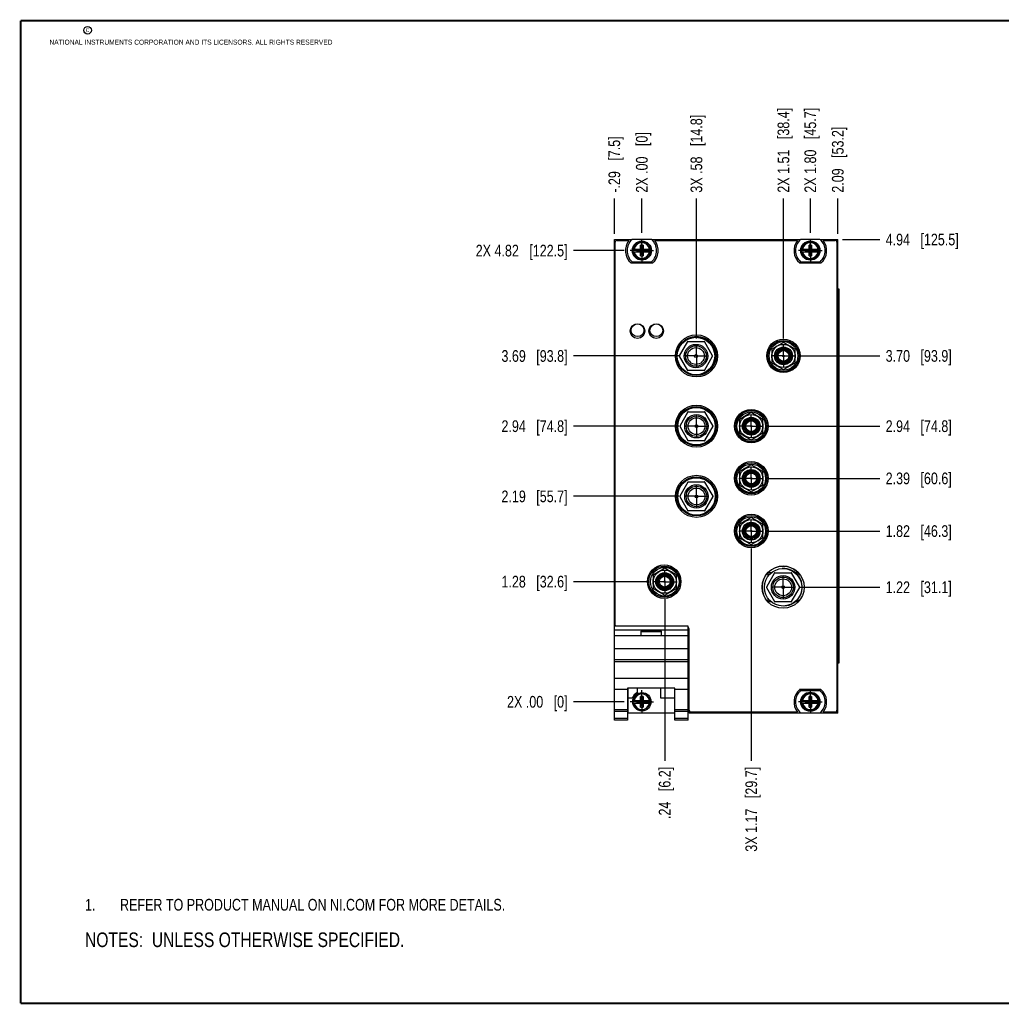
# Model space of a CAD drawing. Header units: inches. Extents: x 0.2 to 16.8, y 0.2 to 10.8.
# Tile 1 of 10: x 0.2 to 10.7, y 0.2 to 10.8. Entities that reach past the tile are written whole.
import ezdxf

# ---------------------------------------------------------------- set-up
doc = ezdxf.new("R2010")
doc.units = ezdxf.units.IN
doc.header["$LTSCALE"] = 0.935
doc.header["$MEASUREMENT"] = 0
doc.linetypes.add('CENTER', pattern=[0.6, 0.375, -0.075, 0.075, -0.075])
doc.layers.get('0').update_dxf_attribs({"linetype": 'CONTINUOUS'})
for name, color, linetype in [('02___PRT_ALL_AXES', 7, 'CONTINUOUS'), ('DETAIL', 7, 'CONTINUOUS'), ('DIMENSIONS', 7, 'CONTINUOUS')]:
    doc.layers.add(name, color=color, linetype=linetype)
doc.styles.get("Standard").update_dxf_attribs({"font": 'txt', "width": 0.8})
doc.dimstyles.new('DIMSTYLE_1', dxfattribs={"dimtxt": 0.125, "dimasz": 0.18, "dimexe": 0.125, "dimexo": 0.0625, "dimgap": 0.09, "dimtad": 0, "dimtih": 1, "dimtoh": 1, "dimzin": 4, "dimdsep": 46, "dimtxsty": 'STANDARD', "dimblk": '_FILLED', "dimblk1": '_FILLED', "dimblk2": '_FILLED', "dimcen": 0.09, "dimadec": 0, "dimazin": 0, "dimtp": 0.01, "dimtm": 0.01, "dimtfac": 1, "dimtofl": 0, "dimtmove": 0, "dimatfit": 3, "dimldrblk": '_FILLED', "dimfxl": 1, "dimtolj": 1, "dimtzin": 4, "dimarcsym": 0})

# ---------------------------------------------------------------- blocks, each defined once
blk = doc.blocks.new('SYMBOL_16_BL0', base_point=(3.675, 1.312))
at = {"color": 2, "linetype": 'CONTINUOUS', "width": 0.8}
for s, p in [('1.', (0.938, 1.25)), ('REFER TO PRODUCT MANUAL ON NI.COM FOR MORE DETAILS.', (1.312, 1.25))]:
    blk.add_text(s, height=0.125, dxfattribs=at).set_placement(p)
blk = doc.blocks.new('*D0')
at = {"layer": 'DIMENSIONS', "color": 2, "linetype": 'CONTINUOUS'}
blk.add_line((6.944, 4.764), (6.156, 4.764), dxfattribs=at)
at = {"layer": 'DIMENSIONS', "color": 2, "linetype": 'CONTINUOUS', "insert": (6.094, 4.827), "char_height": 0.125, "width": 1.125, "attachment_point": 3, "line_spacing_factor": 0.9}
blk.add_mtext('1.28{\\Ftxt.shx;\\W1.000000;\\H0.125000; }[32.6]', dxfattribs=at)
blk = doc.blocks.new('_FILLED')
at = {"color": 0, "linetype": 'BYBLOCK'}
blk.add_solid([(0, 0), (-1, 0.174), (-1, -0.174)], dxfattribs=at)
blk = doc.blocks.new('*D1')
at = {"layer": 'DIMENSIONS', "color": 2, "linetype": 'CONTINUOUS'}
blk.add_line((6.7, 3.481), (6.156, 3.481), dxfattribs=at)
at = {"layer": 'DIMENSIONS', "color": 2, "linetype": 'CONTINUOUS', "insert": (6.094, 3.543), "char_height": 0.125, "width": 1.025, "attachment_point": 3, "line_spacing_factor": 0.9}
blk.add_mtext('2X .00{\\Ftxt.shx;\\W1.000000;\\H0.125000; }[0]', dxfattribs=at)
blk = doc.blocks.new('*D2')
at = {"layer": 'DIMENSIONS', "color": 2, "linetype": 'CONTINUOUS'}
blk.add_line((7.283, 5.676), (6.156, 5.676), dxfattribs=at)
at = {"layer": 'DIMENSIONS', "color": 2, "linetype": 'CONTINUOUS', "insert": (6.094, 5.738), "char_height": 0.125, "width": 1.125, "attachment_point": 3, "line_spacing_factor": 0.9}
blk.add_mtext('2.19{\\Ftxt.shx;\\W1.000000;\\H0.125000; }[55.7]', dxfattribs=at)
blk = doc.blocks.new('*D3')
at = {"layer": 'DIMENSIONS', "color": 2, "linetype": 'CONTINUOUS'}
blk.add_line((7.283, 6.426), (6.156, 6.426), dxfattribs=at)
at = {"layer": 'DIMENSIONS', "color": 2, "linetype": 'CONTINUOUS', "insert": (6.094, 6.488), "char_height": 0.125, "width": 1.125, "attachment_point": 3, "line_spacing_factor": 0.9}
blk.add_mtext('2.94{\\Ftxt.shx;\\W1.000000;\\H0.125000; }[74.8]', dxfattribs=at)
blk = doc.blocks.new('*D4')
at = {"layer": 'DIMENSIONS', "color": 2, "linetype": 'CONTINUOUS'}
blk.add_line((7.283, 7.176), (6.156, 7.176), dxfattribs=at)
at = {"layer": 'DIMENSIONS', "color": 2, "linetype": 'CONTINUOUS', "insert": (6.094, 7.238), "char_height": 0.125, "width": 1.125, "attachment_point": 3, "line_spacing_factor": 0.9}
blk.add_mtext('3.69{\\Ftxt.shx;\\W1.000000;\\H0.125000; }[93.8]', dxfattribs=at)
blk = doc.blocks.new('*D5')
at = {"layer": 'DIMENSIONS', "color": 2, "linetype": 'CONTINUOUS'}
blk.add_line((6.7, 8.302), (6.156, 8.302), dxfattribs=at)
at = {"layer": 'DIMENSIONS', "color": 2, "linetype": 'CONTINUOUS', "insert": (6.094, 8.364), "char_height": 0.125, "width": 1.525, "attachment_point": 3, "line_spacing_factor": 0.9}
blk.add_mtext('2X 4.82{\\Ftxt.shx;\\W1.000000;\\H0.125000; }[122.5]', dxfattribs=at)
blk = doc.blocks.new('*D6')
at = {"layer": 'DIMENSIONS', "color": 2, "linetype": 'CONTINUOUS'}
blk.add_line((8.584, 4.705), (9.431, 4.705), dxfattribs=at)
at = {"layer": 'DIMENSIONS', "color": 2, "linetype": 'CONTINUOUS', "insert": (9.493, 4.767), "char_height": 0.125, "width": 1.125, "attachment_point": 1, "line_spacing_factor": 0.9}
blk.add_mtext('1.22{\\Ftxt.shx;\\W1.000000;\\H0.125000; }[31.1]', dxfattribs=at)
blk = doc.blocks.new('*D7')
at = {"layer": 'DIMENSIONS', "color": 2, "linetype": 'CONTINUOUS'}
blk.add_line((8.244, 5.304), (9.431, 5.304), dxfattribs=at)
at = {"layer": 'DIMENSIONS', "color": 2, "linetype": 'CONTINUOUS', "insert": (9.493, 5.367), "char_height": 0.125, "width": 1.125, "attachment_point": 1, "line_spacing_factor": 0.9}
blk.add_mtext('1.82{\\Ftxt.shx;\\W1.000000;\\H0.125000; }[46.3]', dxfattribs=at)
blk = doc.blocks.new('*D8')
at = {"layer": 'DIMENSIONS', "color": 2, "linetype": 'CONTINUOUS'}
blk.add_line((8.244, 5.867), (9.431, 5.867), dxfattribs=at)
at = {"layer": 'DIMENSIONS', "color": 2, "linetype": 'CONTINUOUS', "insert": (9.493, 5.93), "char_height": 0.125, "width": 1.125, "attachment_point": 1, "line_spacing_factor": 0.9}
blk.add_mtext('2.39{\\Ftxt.shx;\\W1.000000;\\H0.125000; }[60.6]', dxfattribs=at)
blk = doc.blocks.new('*D9')
at = {"layer": 'DIMENSIONS', "color": 2, "linetype": 'CONTINUOUS'}
blk.add_line((8.244, 6.425), (9.431, 6.425), dxfattribs=at)
at = {"layer": 'DIMENSIONS', "color": 2, "linetype": 'CONTINUOUS', "insert": (9.493, 6.488), "char_height": 0.125, "width": 1.125, "attachment_point": 1, "line_spacing_factor": 0.9}
blk.add_mtext('2.94{\\Ftxt.shx;\\W1.000000;\\H0.125000; }[74.8]', dxfattribs=at)
blk = doc.blocks.new('*D10')
at = {"layer": 'DIMENSIONS', "color": 2, "linetype": 'CONTINUOUS'}
blk.add_line((8.588, 7.176), (9.431, 7.176), dxfattribs=at)
at = {"layer": 'DIMENSIONS', "color": 2, "linetype": 'CONTINUOUS', "insert": (9.493, 7.239), "char_height": 0.125, "width": 1.125, "attachment_point": 1, "line_spacing_factor": 0.9}
blk.add_mtext('3.70{\\Ftxt.shx;\\W1.000000;\\H0.125000; }[93.9]', dxfattribs=at)
blk = doc.blocks.new('*D11')
at = {"layer": 'DIMENSIONS', "color": 2, "linetype": 'CONTINUOUS'}
blk.add_line((9.032, 8.42), (9.431, 8.42), dxfattribs=at)
at = {"layer": 'DIMENSIONS', "color": 2, "linetype": 'CONTINUOUS', "insert": (9.493, 8.482), "char_height": 0.125, "width": 1.225, "attachment_point": 1, "line_spacing_factor": 0.9}
blk.add_mtext('4.94{\\Ftxt.shx;\\W1.000000;\\H0.125000; }[125.5]', dxfattribs=at)
blk = doc.blocks.new('*D16')
at = {"layer": 'DIMENSIONS', "color": 2, "linetype": 'CONTINUOUS'}
blk.add_line((8.688, 8.49), (8.688, 8.858), dxfattribs=at)
at = {"layer": 'DIMENSIONS', "color": 2, "linetype": 'CONTINUOUS', "insert": (8.625, 8.92), "char_height": 0.125, "width": 1.425, "attachment_point": 1, "rotation": 90, "line_spacing_factor": 0.9}
blk.add_mtext('2X 1.80{\\Ftxt.shx;\\W1.000000;\\H0.125000; }[45.7]', dxfattribs=at)
blk = doc.blocks.new('*D17')
at = {"layer": 'DIMENSIONS', "color": 2, "linetype": 'CONTINUOUS'}
blk.add_line((6.888, 8.49), (6.888, 8.858), dxfattribs=at)
at = {"layer": 'DIMENSIONS', "color": 2, "linetype": 'CONTINUOUS', "insert": (6.825, 8.92), "char_height": 0.125, "width": 1.025, "attachment_point": 1, "rotation": 90, "line_spacing_factor": 0.9}
blk.add_mtext('2X .00{\\Ftxt.shx;\\W1.000000;\\H0.125000; }[0]', dxfattribs=at)
blk = doc.blocks.new('*D18')
at = {"layer": 'DIMENSIONS', "color": 2, "linetype": 'CONTINUOUS'}
blk.add_line((8.401, 7.364), (8.401, 8.858), dxfattribs=at)
at = {"layer": 'DIMENSIONS', "color": 2, "linetype": 'CONTINUOUS', "insert": (8.338, 8.92), "char_height": 0.125, "width": 1.425, "attachment_point": 1, "rotation": 90, "line_spacing_factor": 0.9}
blk.add_mtext('2X 1.51{\\Ftxt.shx;\\W1.000000;\\H0.125000; }[38.4]', dxfattribs=at)
blk = doc.blocks.new('*D19')
at = {"layer": 'DIMENSIONS', "color": 2, "linetype": 'CONTINUOUS'}
blk.add_line((7.471, 7.363), (7.471, 8.858), dxfattribs=at)
at = {"layer": 'DIMENSIONS', "color": 2, "linetype": 'CONTINUOUS', "insert": (7.408, 8.92), "char_height": 0.125, "width": 1.325, "attachment_point": 1, "rotation": 90, "line_spacing_factor": 0.9}
blk.add_mtext('3X .58{\\Ftxt.shx;\\W1.000000;\\H0.125000; }[14.8]', dxfattribs=at)
blk = doc.blocks.new('*D20')
at = {"layer": 'DIMENSIONS', "color": 2, "linetype": 'CONTINUOUS'}
blk.add_line((6.594, 8.482), (6.594, 8.858), dxfattribs=at)
at = {"layer": 'DIMENSIONS', "color": 2, "linetype": 'CONTINUOUS', "insert": (6.531, 8.92), "char_height": 0.125, "width": 1.025, "attachment_point": 1, "rotation": 90, "line_spacing_factor": 0.9}
blk.add_mtext('-.29{\\Ftxt.shx;\\W1.000000;\\H0.125000; }[7.5]', dxfattribs=at)
blk = doc.blocks.new('*D21')
at = {"layer": 'DIMENSIONS', "color": 2, "linetype": 'CONTINUOUS'}
blk.add_line((8.982, 8.482), (8.982, 8.858), dxfattribs=at)
at = {"layer": 'DIMENSIONS', "color": 2, "linetype": 'CONTINUOUS', "insert": (8.919, 8.92), "char_height": 0.125, "width": 1.125, "attachment_point": 1, "rotation": 90, "line_spacing_factor": 0.9}
blk.add_mtext('2.09{\\Ftxt.shx;\\W1.000000;\\H0.125000; }[53.2]', dxfattribs=at)
blk = doc.blocks.new('*D22')
at = {"layer": 'DIMENSIONS', "color": 2, "linetype": 'CONTINUOUS'}
blk.add_line((7.132, 4.577), (7.132, 2.849), dxfattribs=at)
at = {"layer": 'DIMENSIONS', "color": 2, "linetype": 'CONTINUOUS', "insert": (7.069, 2.786), "char_height": 0.125, "width": 0.925, "attachment_point": 3, "rotation": 90, "line_spacing_factor": 0.9}
blk.add_mtext('.24{\\Ftxt.shx;\\W1.000000;\\H0.125000; }[6.2]', dxfattribs=at)
blk = doc.blocks.new('*D23')
at = {"layer": 'DIMENSIONS', "color": 2, "linetype": 'CONTINUOUS'}
blk.add_line((8.057, 5.117), (8.057, 2.849), dxfattribs=at)
at = {"layer": 'DIMENSIONS', "color": 2, "linetype": 'CONTINUOUS', "insert": (7.994, 2.786), "char_height": 0.125, "width": 1.425, "attachment_point": 3, "rotation": 90, "line_spacing_factor": 0.9}
blk.add_mtext('3X 1.17{\\Ftxt.shx;\\W1.000000;\\H0.125000; }[29.7]', dxfattribs=at)
blk = doc.blocks.new('SYMBOL_4_BL1', base_point=(3.1215, 0.9375))
at = {"layer": 'DETAIL', "color": 2, "linetype": 'CONTINUOUS', "width": 0.8}
blk.add_text('NOTES:  UNLESS OTHERWISE SPECIFIED.', height=0.156, dxfattribs=at).set_placement((0.9375, 0.8595))

msp = doc.modelspace()

# ---------------------------------------------------------------- linework, layer by layer
at = {"color": 7, "linetype": 'CONTINUOUS'}
for p, q in [((6.594, 3.286), (6.594, 8.42)), ((6.594, 8.42), (6.783, 8.42)), ((6.991, 8.42), (6.784, 8.42)), ((6.992, 8.42), (8.583, 8.42)), ((8.791, 8.42), (8.584, 8.42)), ((8.792, 8.42), (8.982, 8.42)), ((8.982, 3.361), (8.982, 8.42)), ((6.604, 4.298), (6.604, 8.39)), ((6.624, 8.41), (6.75, 8.41)), ((6.793, 8.316), (6.876, 8.316)), ((6.839, 8.29), (6.839, 8.314)), ((6.839, 8.314), (6.936, 8.29)), ((6.839, 8.314), (6.876, 8.314)), ((6.839, 8.29), (6.936, 8.314)), ((6.874, 8.245), (6.901, 8.359)), ((6.874, 8.316), (6.874, 8.359)), ((6.901, 8.245), (6.874, 8.359)), ((6.901, 8.359), (6.874, 8.359)), ((6.876, 8.314), (6.876, 8.316)), ((6.876, 8.29), (6.899, 8.314)), ((6.899, 8.29), (6.876, 8.314)), ((6.899, 8.314), (6.899, 8.316)), ((6.899, 8.316), (6.982, 8.316)), ((6.899, 8.314), (6.936, 8.314)), ((6.901, 8.359), (6.901, 8.316)), ((6.936, 8.29), (6.936, 8.314)), ((7.025, 8.41), (8.55, 8.41)), ((8.593, 8.316), (8.676, 8.316)), ((8.639, 8.29), (8.639, 8.314)), ((8.639, 8.29), (8.736, 8.314)), ((8.639, 8.314), (8.676, 8.314)), ((8.639, 8.314), (8.736, 8.29)), ((8.674, 8.245), (8.701, 8.359)), ((8.674, 8.316), (8.674, 8.359)), ((8.701, 8.245), (8.674, 8.359)), ((8.701, 8.359), (8.674, 8.359)), ((8.676, 8.314), (8.676, 8.316)), ((8.676, 8.29), (8.699, 8.314)), ((8.699, 8.29), (8.676, 8.314)), ((8.699, 8.314), (8.699, 8.316)), ((8.699, 8.316), (8.782, 8.316)), ((8.699, 8.314), (8.736, 8.314)), ((8.701, 8.359), (8.701, 8.316)), ((8.736, 8.29), (8.736, 8.314)), ((8.825, 8.41), (8.951, 8.41)), ((8.971, 8.39), (8.971, 3.391)), ((6.793, 8.288), (6.876, 8.288)), ((6.876, 8.29), (6.839, 8.29)), ((6.874, 8.245), (6.874, 8.288)), ((6.874, 8.245), (6.901, 8.245)), ((6.876, 8.29), (6.876, 8.288)), ((6.899, 8.29), (6.899, 8.288)), ((6.936, 8.29), (6.899, 8.29)), ((6.899, 8.288), (6.982, 8.288)), ((6.901, 8.288), (6.901, 8.245)), ((8.593, 8.288), (8.676, 8.288)), ((8.676, 8.29), (8.639, 8.29)), ((8.674, 8.245), (8.674, 8.288)), ((8.674, 8.245), (8.701, 8.245)), ((8.676, 8.29), (8.676, 8.288)), ((8.699, 8.29), (8.699, 8.288)), ((8.736, 8.29), (8.699, 8.29)), ((8.699, 8.288), (8.782, 8.288)), ((8.701, 8.288), (8.701, 8.245)), ((6.774, 8.169), (7.001, 8.169)), ((6.784, 8.183), (6.991, 8.183)), ((8.574, 8.169), (8.801, 8.169)), ((8.584, 8.183), (8.791, 8.183)), ((8.982, 7.892), (8.993, 7.892)), ((8.993, 3.892), (8.993, 7.892)), ((7.375, 7.329), (7.288, 7.177)), ((7.308, 7.299), (7.308, 7.309)), ((7.332, 7.333), (7.343, 7.333)), ((7.378, 7.33), (7.553, 7.33)), ((7.644, 7.177), (7.556, 7.329)), ((7.594, 7.333), (7.61, 7.333)), ((7.623, 7.32), (7.623, 7.305)), ((8.401, 7.321), (8.276, 7.249)), ((8.276, 7.265), (8.276, 7.285)), ((8.292, 7.301), (8.313, 7.301)), ((8.33, 7.283), (8.332, 7.281)), ((8.526, 7.249), (8.401, 7.321)), ((8.47, 7.281), (8.471, 7.283)), ((8.489, 7.301), (8.509, 7.301)), ((8.526, 7.285), (8.526, 7.265)), ((7.288, 7.174), (7.375, 7.022)), ((7.556, 7.022), (7.644, 7.174)), ((8.276, 7.249), (8.276, 7.104)), ((8.526, 7.104), (8.526, 7.249)), ((7.308, 7.043), (7.308, 7.052)), ((8.276, 7.104), (8.401, 7.032)), ((8.276, 7.067), (8.276, 7.088)), ((8.313, 7.051), (8.291, 7.051)), ((8.332, 7.072), (8.33, 7.07)), ((8.401, 7.032), (8.526, 7.104)), ((8.471, 7.07), (8.47, 7.072)), ((8.511, 7.051), (8.489, 7.051)), ((8.526, 7.088), (8.526, 7.067)), ((7.343, 7.018), (7.332, 7.018)), ((7.553, 7.02), (7.378, 7.02)), ((7.609, 7.018), (7.594, 7.018)), ((7.623, 7.046), (7.623, 7.031)), ((7.38, 6.579), (7.293, 6.427)), ((7.313, 6.549), (7.313, 6.565)), ((7.332, 6.583), (7.348, 6.583)), ((7.383, 6.58), (7.558, 6.58)), ((7.649, 6.427), (7.561, 6.579)), ((7.599, 6.583), (7.61, 6.583)), ((7.628, 6.565), (7.628, 6.555)), ((8.057, 6.57), (7.932, 6.498)), ((7.932, 6.514), (7.932, 6.535)), ((7.947, 6.55), (7.969, 6.55)), ((7.986, 6.532), (7.988, 6.53)), ((8.182, 6.498), (8.057, 6.57)), ((8.126, 6.53), (8.127, 6.532)), ((8.145, 6.55), (8.166, 6.55)), ((8.182, 6.535), (8.182, 6.514)), ((7.293, 6.424), (7.38, 6.272)), ((7.561, 6.272), (7.649, 6.424)), ((7.932, 6.498), (7.932, 6.353)), ((8.182, 6.353), (8.182, 6.498)), ((7.932, 6.353), (8.057, 6.281)), ((7.932, 6.317), (7.932, 6.337)), ((7.988, 6.321), (7.986, 6.319)), ((8.057, 6.281), (8.182, 6.353)), ((8.127, 6.319), (8.126, 6.321)), ((8.182, 6.337), (8.182, 6.317)), ((7.313, 6.287), (7.313, 6.302)), ((7.348, 6.268), (7.332, 6.268)), ((7.558, 6.27), (7.383, 6.27)), ((7.609, 6.268), (7.599, 6.268)), ((7.628, 6.296), (7.628, 6.287)), ((7.969, 6.3), (7.948, 6.3)), ((8.166, 6.3), (8.145, 6.3)), ((8.057, 6.012), (7.932, 5.94)), ((8.182, 5.94), (8.057, 6.012)), ((7.932, 5.956), (7.932, 5.978)), ((7.932, 5.94), (7.932, 5.795)), ((7.946, 5.992), (7.969, 5.992)), ((7.986, 5.974), (7.988, 5.972)), ((8.126, 5.972), (8.127, 5.974)), ((8.145, 5.992), (8.167, 5.992)), ((8.182, 5.978), (8.182, 5.956)), ((8.182, 5.795), (8.182, 5.94)), ((7.38, 5.829), (7.293, 5.677)), ((7.313, 5.799), (7.313, 5.815)), ((7.332, 5.833), (7.348, 5.833)), ((7.383, 5.83), (7.558, 5.83)), ((7.649, 5.677), (7.561, 5.829)), ((7.599, 5.833), (7.61, 5.833)), ((7.628, 5.815), (7.628, 5.805)), ((7.932, 5.795), (8.057, 5.723)), ((8.057, 5.723), (8.182, 5.795)), ((7.932, 5.76), (7.932, 5.779)), ((7.969, 5.742), (7.949, 5.742)), ((7.988, 5.763), (7.986, 5.761)), ((8.127, 5.761), (8.126, 5.763)), ((8.164, 5.742), (8.145, 5.742)), ((8.182, 5.779), (8.182, 5.76)), ((7.293, 5.674), (7.38, 5.522)), ((7.561, 5.522), (7.649, 5.674)), ((7.313, 5.537), (7.313, 5.552)), ((7.348, 5.518), (7.332, 5.518)), ((7.558, 5.52), (7.383, 5.52)), ((7.609, 5.518), (7.599, 5.518)), ((7.628, 5.546), (7.628, 5.537)), ((8.057, 5.449), (7.932, 5.377)), ((7.932, 5.393), (7.932, 5.415)), ((7.932, 5.377), (7.932, 5.232)), ((7.946, 5.429), (7.969, 5.429)), ((7.986, 5.411), (7.988, 5.409)), ((8.182, 5.377), (8.057, 5.449)), ((8.126, 5.409), (8.127, 5.411)), ((8.145, 5.429), (8.167, 5.429)), ((8.182, 5.415), (8.182, 5.393)), ((8.182, 5.232), (8.182, 5.377)), ((7.932, 5.232), (8.057, 5.16)), ((7.932, 5.197), (7.932, 5.216)), ((7.969, 5.179), (7.949, 5.179)), ((7.988, 5.2), (7.986, 5.198)), ((8.057, 5.16), (8.182, 5.232)), ((8.127, 5.198), (8.126, 5.2)), ((8.164, 5.179), (8.145, 5.179)), ((8.182, 5.216), (8.182, 5.197)), ((7.132, 4.909), (7.007, 4.837)), ((7.007, 4.853), (7.007, 4.879)), ((7.017, 4.889), (7.044, 4.889)), ((7.061, 4.871), (7.063, 4.869)), ((7.257, 4.837), (7.132, 4.909)), ((7.201, 4.869), (7.202, 4.871)), ((7.22, 4.889), (7.236, 4.889)), ((7.257, 4.868), (7.257, 4.853)), ((8.306, 4.858), (8.219, 4.706)), ((8.239, 4.862), (8.274, 4.862)), ((8.239, 4.828), (8.239, 4.862)), ((8.309, 4.859), (8.484, 4.859)), ((8.575, 4.706), (8.487, 4.858)), ((8.525, 4.862), (8.554, 4.862)), ((8.554, 4.862), (8.554, 4.834)), ((7.007, 4.837), (7.007, 4.692)), ((7.257, 4.692), (7.257, 4.837)), ((7.007, 4.692), (7.132, 4.62)), ((7.007, 4.65), (7.007, 4.676)), ((7.044, 4.639), (7.018, 4.639)), ((7.063, 4.66), (7.061, 4.658)), ((7.132, 4.62), (7.257, 4.692)), ((7.202, 4.658), (7.201, 4.66)), ((7.236, 4.639), (7.22, 4.639)), ((7.257, 4.676), (7.257, 4.662)), ((8.219, 4.703), (8.306, 4.551)), ((8.487, 4.551), (8.575, 4.703)), ((8.239, 4.547), (8.239, 4.581)), ((8.274, 4.547), (8.239, 4.547)), ((8.484, 4.549), (8.309, 4.549)), ((8.554, 4.547), (8.525, 4.547)), ((8.554, 4.575), (8.554, 4.547)), ((7.382, 4.288), (6.594, 4.288)), ((7.382, 4.245), (6.594, 4.245)), ((7.098, 4.235), (6.878, 4.235)), ((6.878, 4.235), (6.878, 4.188)), ((7.098, 4.228), (6.878, 4.228)), ((7.098, 4.188), (7.098, 4.235)), ((7.382, 3.286), (7.382, 4.288)), ((7.394, 3.361), (7.394, 4.258)), ((6.594, 4.188), (7.382, 4.188)), ((7.382, 4.048), (6.594, 4.048)), ((7.382, 3.928), (6.594, 3.928)), ((7.382, 3.908), (6.594, 3.908)), ((8.993, 3.892), (8.982, 3.892)), ((6.594, 3.733), (7.382, 3.733)), ((6.736, 3.613), (6.594, 3.613)), ((7.24, 3.628), (6.736, 3.628)), ((6.736, 3.628), (6.736, 3.286)), ((6.742, 3.359), (6.742, 3.628)), ((6.839, 3.628), (6.839, 3.578)), ((7.089, 3.519), (7.089, 3.628)), ((7.24, 3.286), (7.24, 3.628)), ((7.382, 3.613), (7.24, 3.613)), ((8.801, 3.612), (8.574, 3.612)), ((8.791, 3.599), (8.584, 3.599)), ((6.786, 3.519), (6.742, 3.519)), ((6.793, 3.495), (6.876, 3.495)), ((6.839, 3.493), (6.936, 3.469)), ((6.839, 3.493), (6.876, 3.493)), ((6.839, 3.469), (6.936, 3.493)), ((6.839, 3.469), (6.839, 3.493)), ((6.901, 3.538), (6.874, 3.538)), ((6.901, 3.424), (6.874, 3.538)), ((6.874, 3.495), (6.874, 3.538)), ((6.874, 3.424), (6.901, 3.538)), ((6.876, 3.493), (6.876, 3.495)), ((6.876, 3.493), (6.899, 3.469)), ((6.876, 3.469), (6.899, 3.493)), ((6.899, 3.495), (6.982, 3.495)), ((6.899, 3.493), (6.899, 3.495)), ((6.899, 3.493), (6.936, 3.493)), ((6.901, 3.538), (6.901, 3.495)), ((6.936, 3.469), (6.936, 3.493)), ((7.24, 3.519), (7.089, 3.519)), ((8.593, 3.495), (8.676, 3.495)), ((8.639, 3.469), (8.736, 3.493)), ((8.639, 3.493), (8.676, 3.493)), ((8.639, 3.493), (8.736, 3.469)), ((8.639, 3.469), (8.639, 3.493)), ((8.701, 3.538), (8.674, 3.538)), ((8.701, 3.424), (8.674, 3.538)), ((8.674, 3.495), (8.674, 3.538)), ((8.674, 3.424), (8.701, 3.538)), ((8.676, 3.493), (8.676, 3.495)), ((8.676, 3.493), (8.699, 3.469)), ((8.676, 3.469), (8.699, 3.493)), ((8.699, 3.495), (8.782, 3.495)), ((8.699, 3.493), (8.699, 3.495)), ((8.699, 3.493), (8.736, 3.493)), ((8.701, 3.538), (8.701, 3.495)), ((8.736, 3.469), (8.736, 3.493)), ((6.736, 3.396), (6.594, 3.396)), ((6.736, 3.377), (6.594, 3.377)), ((6.793, 3.467), (6.876, 3.467)), ((6.876, 3.469), (6.839, 3.469)), ((6.874, 3.424), (6.874, 3.467)), ((6.874, 3.424), (6.901, 3.424)), ((6.876, 3.469), (6.876, 3.467)), ((6.936, 3.469), (6.899, 3.469)), ((6.899, 3.469), (6.899, 3.467)), ((6.899, 3.467), (6.982, 3.467)), ((6.901, 3.467), (6.901, 3.424)), ((7.382, 3.396), (7.24, 3.396)), ((7.382, 3.377), (7.24, 3.377)), ((8.55, 3.371), (7.414, 3.371)), ((8.593, 3.467), (8.676, 3.467)), ((8.676, 3.469), (8.639, 3.469)), ((8.674, 3.424), (8.674, 3.467)), ((8.674, 3.424), (8.701, 3.424)), ((8.676, 3.469), (8.676, 3.467)), ((8.736, 3.469), (8.699, 3.469)), ((8.699, 3.469), (8.699, 3.467)), ((8.699, 3.467), (8.782, 3.467)), ((8.701, 3.467), (8.701, 3.424)), ((8.951, 3.371), (8.825, 3.371)), ((6.736, 3.304), (6.594, 3.304)), ((6.736, 3.286), (6.594, 3.286)), ((7.24, 3.359), (6.742, 3.359)), ((7.382, 3.304), (7.24, 3.304)), ((7.382, 3.286), (7.24, 3.286)), ((8.982, 3.361), (7.394, 3.361)), ((8.584, 3.362), (8.791, 3.362))]:
    msp.add_line(p, q, dxfattribs=at)
at = {"color": 9, "linetype": 'CONTINUOUS'}
for p, q in [((8.97, 8.42), (8.97, 8.398)), ((8.985, 3.892), (8.985, 7.892)), ((8.993, 7.892), (8.993, 3.892)), ((8.97, 3.383), (8.97, 3.361))]:
    msp.add_line(p, q, dxfattribs=at)
at = {"color": 7, "linetype": 'CONTINUOUS', "const_width": 0.02}
for points in [[(0.25, 10.759), (0.25, 0.259)], [(16.75, 10.759), (0.25, 10.759)], [(0.25, 0.259), (16.75, 0.259)]]:
    msp.add_lwpolyline(points, dxfattribs=at)
at = {"color": 2, "linetype": 'CONTINUOUS'}
msp.add_circle((0.966, 10.656), 0.0403, dxfattribs=at)
at = {"color": 7, "linetype": 'CONTINUOUS'}
for centre, radius in [((6.888, 8.302), 0.102), ((6.888, 8.302), 0.098), ((8.688, 8.302), 0.102), ((8.688, 8.302), 0.098), ((6.841, 7.441), 0.0785), ((6.842, 7.451), 0.0685), ((7.041, 7.441), 0.0785), ((7.042, 7.451), 0.0685), ((7.471, 7.176), 0.225), ((7.471, 7.176), 0.21), ((7.466, 7.175), 0.2), ((7.466, 7.175), 0.125), ((7.466, 7.175), 0.11), ((7.466, 7.175), 0.09), ((8.401, 7.177), 0.179), ((8.401, 7.176), 0.166), ((8.401, 7.176), 0.153), ((8.401, 7.176), 0.124), ((8.401, 7.176), 0.095), ((8.401, 7.176), 0.093), ((7.466, 7.175), 0.015), ((8.401, 7.176), 0.0818), ((8.401, 7.176), 0.0725), ((8.401, 7.176), 0.0675), ((8.401, 7.176), 0.0575), ((8.401, 7.176), 0.008), ((7.471, 6.426), 0.225), ((7.471, 6.426), 0.21), ((7.471, 6.425), 0.2), ((7.471, 6.425), 0.125), ((7.471, 6.425), 0.11), ((8.057, 6.426), 0.179), ((8.057, 6.426), 0.166), ((8.057, 6.425), 0.153), ((8.057, 6.425), 0.124), ((7.471, 6.425), 0.09), ((7.471, 6.425), 0.015), ((8.057, 6.425), 0.095), ((8.057, 6.425), 0.093), ((8.057, 6.425), 0.0818), ((8.057, 6.425), 0.0725), ((8.057, 6.425), 0.0675), ((8.057, 6.425), 0.0575), ((8.057, 6.425), 0.008), ((8.057, 5.869), 0.179), ((8.057, 5.869), 0.166), ((8.057, 5.867), 0.153), ((7.471, 5.676), 0.225), ((8.057, 5.867), 0.124), ((8.057, 5.867), 0.095), ((8.057, 5.867), 0.093), ((8.057, 5.867), 0.0818), ((8.057, 5.867), 0.0725), ((8.057, 5.867), 0.0675), ((8.057, 5.867), 0.0575), ((7.471, 5.676), 0.21), ((7.471, 5.675), 0.2), ((7.471, 5.675), 0.125), ((8.057, 5.867), 0.008), ((7.471, 5.675), 0.11), ((7.471, 5.675), 0.09), ((7.471, 5.675), 0.015), ((8.057, 5.306), 0.179), ((8.057, 5.306), 0.166), ((8.057, 5.304), 0.153), ((8.057, 5.304), 0.124), ((8.057, 5.304), 0.095), ((8.057, 5.304), 0.093), ((8.057, 5.304), 0.0818), ((8.057, 5.304), 0.0725), ((8.057, 5.304), 0.0675), ((8.057, 5.304), 0.0575), ((8.057, 5.304), 0.008), ((7.127, 4.765), 0.179), ((7.127, 4.765), 0.166), ((7.132, 4.764), 0.153), ((7.132, 4.764), 0.124), ((7.132, 4.764), 0.095), ((7.132, 4.764), 0.093), ((7.132, 4.764), 0.0818), ((8.397, 4.705), 0.225), ((8.397, 4.704), 0.2), ((7.132, 4.764), 0.0725), ((7.132, 4.764), 0.0675), ((7.132, 4.764), 0.0575), ((7.132, 4.764), 0.008), ((8.397, 4.704), 0.125), ((8.397, 4.704), 0.11), ((8.397, 4.704), 0.09), ((8.397, 4.704), 0.015), ((6.888, 3.481), 0.098), ((8.688, 3.481), 0.102), ((8.688, 3.481), 0.098)]:
    msp.add_circle(centre, radius, dxfattribs=at)
at = {"color": 9, "linetype": 'CONTINUOUS'}
for centre in [(8.401, 7.176), (8.057, 6.425), (8.057, 5.867), (8.057, 5.304), (7.132, 4.764)]:
    msp.add_circle(centre, 0.001, dxfattribs=at)
at = {"color": 7, "linetype": 'CONTINUOUS'}
for centre, radius, start, end in [((6.888, 8.302), 0.158, 131.203, 228.797), ((6.888, 8.302), 0.158, 311.203, 48.797), ((8.688, 8.302), 0.158, 131.203, 228.797), ((8.688, 8.302), 0.158, 311.203, 48.797), ((6.624, 8.39), 0.02, 90, 180), ((6.888, 8.302), 0.175, 141.8922, 229.4642), ((6.888, 8.302), 0.0956, 171.7166, 188.2834), ((6.888, 8.302), 0.0956, 351.7166, 8.2834), ((6.888, 8.302), 0.175, 310.5358, 38.1078), ((8.688, 8.302), 0.175, 141.8922, 229.4642), ((8.688, 8.302), 0.0956, 171.7166, 188.2834), ((8.688, 8.302), 0.0956, 351.7166, 8.2834), ((8.688, 8.302), 0.175, 310.5358, 38.1078), ((8.951, 8.39), 0.02, 0, 90), ((7.471, 7.176), 0.2, 272.5371, 93.9646), ((7.378, 7.327), 0.003, 90, 150), ((7.553, 7.327), 0.003, 30, 90), ((8.401, 7.176), 0.128, 123.6764, 131.3649), ((8.401, 7.176), 0.128, 48.6351, 56.3236), ((7.29, 7.175), 0.003, 150, 210), ((7.641, 7.175), 0.003, 330, 30), ((8.401, 7.176), 0.128, 168.6674, 191.3326), ((8.401, 7.176), 0.128, 348.6674, 11.3326), ((8.401, 7.176), 0.128, 228.6351, 236.3236), ((8.401, 7.176), 0.128, 303.6764, 311.3649), ((7.378, 7.023), 0.003, 210, 270), ((7.553, 7.023), 0.003, 270, 330), ((7.383, 6.577), 0.003, 90, 150), ((7.476, 6.426), 0.2, 272.5371, 93.9646), ((7.558, 6.577), 0.003, 30, 90), ((8.057, 6.425), 0.128, 123.6764, 131.3649), ((8.057, 6.425), 0.128, 48.6351, 56.3236), ((7.295, 6.425), 0.003, 150, 210), ((7.646, 6.425), 0.003, 330, 30), ((8.057, 6.425), 0.128, 168.6674, 191.3326), ((8.057, 6.425), 0.128, 348.6674, 11.3326), ((8.057, 6.425), 0.128, 228.6351, 236.3236), ((8.057, 6.425), 0.128, 303.6764, 311.3649), ((7.383, 6.273), 0.003, 210, 270), ((7.558, 6.273), 0.003, 270, 330), ((8.057, 5.867), 0.128, 168.6674, 191.3326), ((8.057, 5.867), 0.128, 123.6764, 131.3649), ((8.057, 5.867), 0.128, 48.6351, 56.3236), ((8.057, 5.867), 0.128, 348.6674, 11.3326), ((7.383, 5.827), 0.003, 90, 150), ((7.476, 5.676), 0.2, 272.5371, 93.9646), ((7.558, 5.827), 0.003, 30, 90), ((8.057, 5.867), 0.128, 228.6351, 236.3236), ((8.057, 5.867), 0.128, 303.6764, 311.3649), ((7.295, 5.675), 0.003, 150, 210), ((7.646, 5.675), 0.003, 330, 30), ((7.383, 5.523), 0.003, 210, 270), ((7.558, 5.523), 0.003, 270, 330), ((8.057, 5.304), 0.128, 123.6764, 131.3649), ((8.057, 5.304), 0.128, 48.6351, 56.3236), ((8.057, 5.304), 0.128, 168.6674, 191.3326), ((8.057, 5.304), 0.128, 348.6674, 11.3326), ((8.057, 5.304), 0.128, 228.6351, 236.3236), ((8.057, 5.304), 0.128, 303.6764, 311.3649), ((7.132, 4.764), 0.128, 123.6764, 131.3649), ((7.132, 4.764), 0.128, 48.6351, 56.3236), ((8.397, 4.705), 0.225, 34.3143, 212.9993), ((8.309, 4.856), 0.003, 90, 150), ((8.402, 4.705), 0.2, 272.5371, 93.9646), ((8.484, 4.856), 0.003, 30, 90), ((7.132, 4.764), 0.128, 168.6674, 191.3326), ((7.132, 4.764), 0.128, 348.6674, 11.3326), ((7.132, 4.764), 0.128, 228.6351, 236.3236), ((7.132, 4.764), 0.128, 303.6764, 311.3649), ((8.221, 4.704), 0.003, 150, 210), ((8.572, 4.704), 0.003, 330, 30), ((8.309, 4.552), 0.003, 210, 270), ((8.484, 4.552), 0.003, 270, 330), ((6.624, 4.298), 0.02, 180, 209.7027), ((7.374, 4.258), 0.02, 0, 66.4218), ((7.394, 3.984), 0.055, 90, 102.6077), ((6.888, 3.481), 0.109, 116.7143, 159.5968), ((8.688, 3.479), 0.175, 130.5358, 218.1078), ((8.688, 3.481), 0.158, 131.203, 228.797), ((8.688, 3.481), 0.158, 311.203, 48.797), ((8.688, 3.479), 0.175, 321.8922, 49.4642), ((6.888, 3.481), 0.0956, 171.7166, 188.2834), ((6.888, 3.481), 0.0956, 351.7166, 8.2834), ((8.688, 3.481), 0.0956, 171.7166, 188.2834), ((8.688, 3.481), 0.0956, 351.7166, 8.2834), ((7.414, 3.391), 0.02, 180, 270), ((8.951, 3.391), 0.02, 270, 360)]:
    msp.add_arc(centre, radius, start, end, dxfattribs=at)
at = {"color": 9, "linetype": 'CONTINUOUS'}
for centre, radius, start, end in [((6.888, 8.302), 0.0947, 8.3637, 171.6363), ((6.888, 8.302), 0.0832, 9.5336, 170.4664), ((8.688, 8.302), 0.0947, 8.3637, 171.6363), ((8.688, 8.302), 0.0832, 9.5336, 170.4664), ((6.888, 8.302), 0.0947, 188.3637, 351.6363), ((6.888, 8.302), 0.0832, 189.5336, 350.4664), ((8.688, 8.302), 0.0947, 188.3637, 351.6363), ((8.688, 8.302), 0.0832, 189.5336, 350.4664), ((6.888, 3.481), 0.0947, 8.3637, 171.6363), ((6.888, 3.481), 0.0832, 9.5336, 170.4664), ((8.688, 3.481), 0.0947, 8.3637, 171.6363), ((8.688, 3.481), 0.0832, 9.5336, 170.4664), ((6.888, 3.481), 0.0947, 188.3637, 351.6363), ((6.888, 3.481), 0.0832, 189.5336, 350.4664), ((8.688, 3.481), 0.0947, 188.3637, 351.6363), ((8.688, 3.481), 0.0832, 189.5336, 350.4664)]:
    msp.add_arc(centre, radius, start, end, dxfattribs=at)
at = {"layer": '02___PRT_ALL_AXES', "color": 7, "linetype": 'CENTER'}
for p, q in [((6.888, 8.302), (6.888, 8.427)), ((8.688, 8.302), (8.688, 8.427)), ((6.888, 8.302), (6.763, 8.302)), ((6.888, 8.302), (6.888, 8.177)), ((6.888, 8.302), (7.013, 8.302)), ((8.688, 8.302), (8.563, 8.302)), ((8.688, 8.302), (8.688, 8.177)), ((8.688, 8.302), (8.813, 8.302)), ((7.471, 7.176), (7.471, 7.301)), ((8.401, 7.176), (8.401, 7.302)), ((7.471, 7.176), (7.346, 7.176)), ((7.471, 7.176), (7.471, 7.051)), ((7.471, 7.176), (7.596, 7.176)), ((8.401, 7.176), (8.276, 7.176)), ((8.401, 7.176), (8.401, 7.051)), ((8.401, 7.176), (8.526, 7.176)), ((7.471, 6.426), (7.471, 6.551)), ((8.057, 6.425), (8.057, 6.551)), ((7.471, 6.426), (7.346, 6.426)), ((7.471, 6.426), (7.471, 6.301)), ((7.471, 6.426), (7.596, 6.426)), ((8.057, 6.425), (7.932, 6.425)), ((8.057, 6.425), (8.057, 6.3)), ((8.057, 6.425), (8.182, 6.425)), ((8.057, 5.867), (8.057, 5.993)), ((7.471, 5.676), (7.471, 5.801)), ((8.057, 5.867), (7.932, 5.867)), ((8.057, 5.867), (8.182, 5.867)), ((8.057, 5.867), (8.057, 5.742)), ((7.471, 5.676), (7.346, 5.676)), ((7.471, 5.676), (7.471, 5.551)), ((7.471, 5.676), (7.596, 5.676)), ((8.057, 5.304), (8.057, 5.43)), ((8.057, 5.304), (7.932, 5.304)), ((8.057, 5.304), (8.182, 5.304)), ((8.057, 5.304), (8.057, 5.179)), ((7.132, 4.764), (7.132, 4.89)), ((7.132, 4.764), (7.007, 4.764)), ((7.132, 4.764), (7.257, 4.764)), ((7.132, 4.764), (7.132, 4.639)), ((8.397, 4.705), (8.397, 4.83)), ((8.397, 4.705), (8.272, 4.705)), ((8.397, 4.705), (8.522, 4.705)), ((8.397, 4.705), (8.397, 4.58)), ((6.888, 3.481), (6.888, 3.606)), ((8.688, 3.481), (8.688, 3.606)), ((6.888, 3.481), (6.763, 3.481)), ((6.888, 3.481), (7.013, 3.481)), ((6.888, 3.481), (6.888, 3.356)), ((8.688, 3.481), (8.563, 3.481)), ((8.688, 3.481), (8.813, 3.481)), ((8.688, 3.481), (8.688, 3.356))]:
    msp.add_line(p, q, dxfattribs=at)

# ---------------------------------------------------------------- block references
at = {"color": 2, "linetype": 'CONTINUOUS'}
msp.add_blockref('SYMBOL_16_BL0', (3.675, 1.312), dxfattribs=at)
at = {"layer": 'DETAIL', "color": 2, "linetype": 'CONTINUOUS'}
msp.add_blockref('SYMBOL_4_BL1', (3.122, 0.938), dxfattribs=at)

# ---------------------------------------------------------------- texts
at = {"color": 2, "linetype": 'CONTINUOUS', "char_height": 0.053, "attachment_point": 1, "line_spacing_factor": 0.9}
for s, insert, width in [('c', (0.946, 10.689), 0.0424), ('NATIONAL INSTRUMENTS CORPORATION AND ITS LICENSORS. ALL RIGHTS RESERVED', (0.558, 10.555), 3.0104)]:
    msp.add_mtext(s, dxfattribs=dict(at, insert=insert, width=width))

# ---------------------------------------------------------------- dimensions: what is measured, and where the dimension line sits
at = {"layer": 'DIMENSIONS', "color": 2, "linetype": 'CONTINUOUS'}
for feature_location, offset, dtype, origin, text, picture, middle in [((8.688, 8.49), (0, 0.368), 1, (6.888, 8.427), '2X <>', '*D16', (8.688, 9.633)), ((8.401, 7.364), (0, 1.494), 1, (6.888, 7.302), '2X <>', '*D18', (8.401, 9.633)), ((7.471, 7.363), (0, 1.495), 1, (6.888, 7.301), '3X <>', '*D19', (7.471, 9.583)), ((6.594, 8.482), (0, 0.375), 1, (6.888, 8.42), '-<>', '*D20', (6.594, 9.433)), ((6.887712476, 8.489523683), (0, 0.3684), 1, (6.887712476, 8.427023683), '2X <>', '*D17', (6.887712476, 9.432923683)), ((6.7, 8.302), (-0.544, 0), 0, (6.763, 3.481), '2X <>', '*D5', (5.331, 8.302)), ((8.057, 5.117), (0, -2.268), 1, (6.888, 5.179), '3X <>', '*D23', (8.057, 2.074)), ((6.700112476, 3.480923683), (-0.5439, 0), 0, (6.762612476, 3.480923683), '2X <>', '*D1', (5.581212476, 3.480923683))]:
    dim = msp.add_ordinate_dim(feature_location=feature_location, offset=offset, dtype=dtype, origin=origin, text=text, dimstyle='DIMSTYLE_1', override={"dimtad": 1, "dimtih": 0, "dimtoh": 0}, dxfattribs=at)
    dim.commit()
    dim.dimension.update_dxf_attribs({"geometry": picture, "text_midpoint": middle})
for feature_location, offset, dtype, origin, picture, middle in [((8.982, 8.482), (0, 0.375), 1, (6.888, 8.42), '*D21', (8.982, 9.483)), ((9.032, 8.42), (0.399, 0), 0, (8.97, 3.481), '*D11', (10.106, 8.42)), ((7.2831, 7.1757), (-1.1269, 0), 0, (7.3456, 3.4809), '*D4', (5.5312, 7.1757)), ((8.5883, 7.1765), (0.8426, 0), 0, (8.5258, 3.4809), '*D10', (10.0559, 7.1765)), ((7.2831, 6.4257), (-1.1269, 0), 0, (7.3456, 3.4809), '*D3', (5.5312, 6.4257)), ((8.244, 6.425), (1.187, 0), 0, (8.182, 3.481), '*D9', (10.056, 6.425)), ((8.244, 5.867), (1.187, 0), 0, (8.182, 3.481), '*D8', (10.056, 5.867)), ((7.2831, 5.6757), (-1.1269, 0), 0, (7.3456, 3.4809), '*D2', (5.5312, 5.6757)), ((8.244, 5.304), (1.187, 0), 0, (8.182, 3.481), '*D7', (10.056, 5.304)), ((6.944, 4.764), (-0.788, 0), 0, (6.763, 3.481), '*D0', (5.531, 4.764)), ((8.584, 4.705), (0.847, 0), 0, (8.522, 3.481), '*D6', (10.056, 4.705)), ((7.132, 4.577), (0, -1.728), 1, (6.888, 4.639), '*D22', (7.132, 2.324))]:
    dim = msp.add_ordinate_dim(feature_location=feature_location, offset=offset, dtype=dtype, origin=origin, dimstyle='DIMSTYLE_1', override={"dimtad": 1, "dimtih": 0, "dimtoh": 0}, dxfattribs=at)
    dim.commit()
    dim.dimension.update_dxf_attribs({"geometry": picture, "text_midpoint": middle})

doc.saveas('drawing.dxf')
